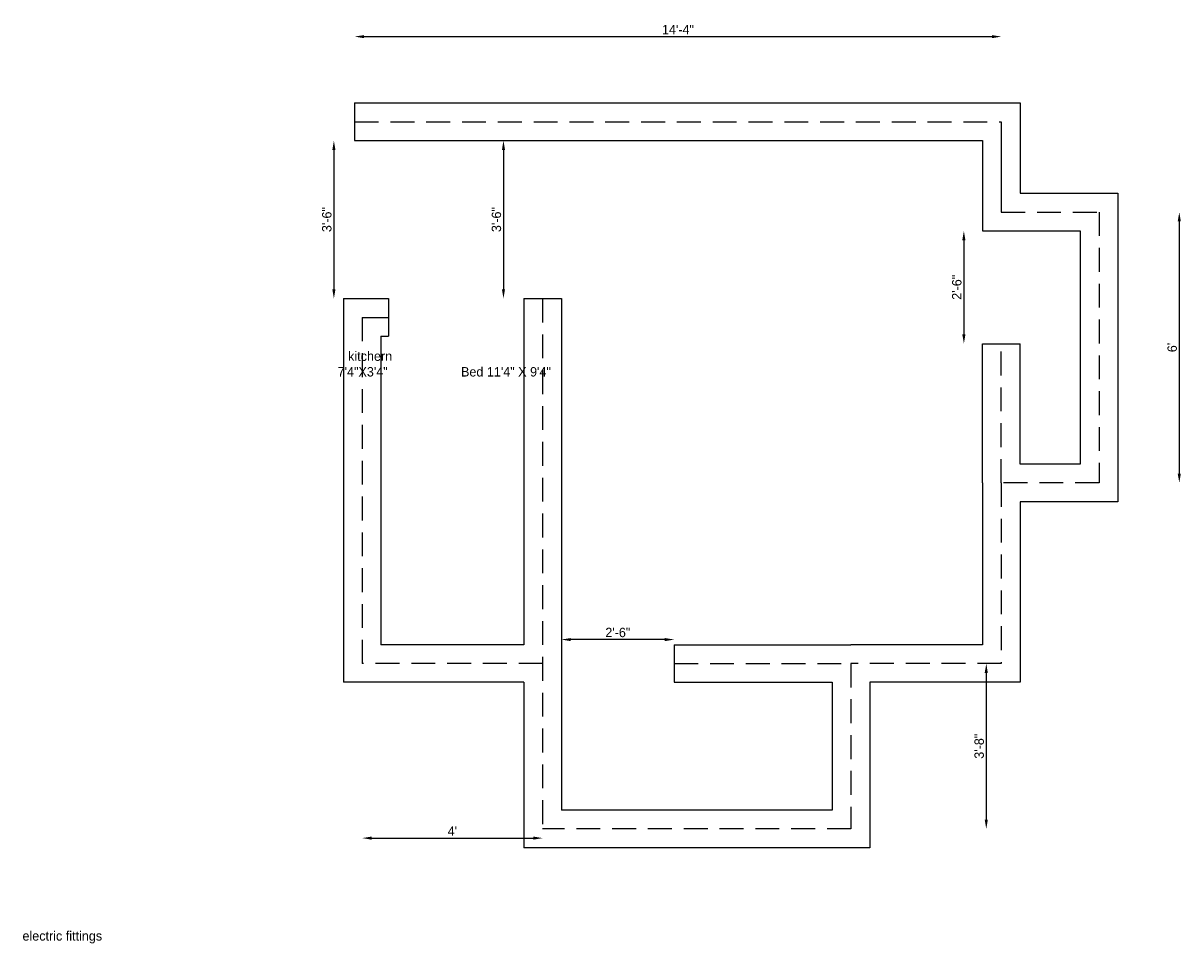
# Model space of a CAD drawing. Header units: inches. Extents: x -314 to -6, y 424 to 669.
import ezdxf

# ---------------------------------------------------------------- set-up
doc = ezdxf.new("R2010")
doc.units = ezdxf.units.IN
doc.linetypes.add('HIDDEN', pattern=[9.525, 6.35, -3.175])
doc.dimstyles.new('ISO-25', dxfattribs={"dimtxt": 2.5, "dimasz": 2.5, "dimexe": 1.25, "dimexo": 0.625, "dimtad": 1, "dimdec": 1, "dimlunit": 3, "dimtxsty": 'Standard', "dimcen": 2.5, "dimse1": 1, "dimse2": 1, "dimadec": 0, "dimazin": 0, "dimtfac": 1, "dimtdec": 1, "dimtmove": 2, "dimatfit": 3, "dimfxl": 1, "dimarcsym": 0})

# ---------------------------------------------------------------- blocks, each defined once
blk = doc.blocks.new('*D1')
at = {"color": 0, "lineweight": -2}
blk.add_line((-223.39, 665.35), (-56.39, 665.35), dxfattribs=at)
at = {"color": 0}
for points in [[(-223.39, 665.76), (-223.39, 664.93), (-225.89, 665.35)], [(-56.39, 665.76), (-56.39, 664.93), (-53.89, 665.35)]]:
    blk.add_solid(points, dxfattribs=at)
at = {"layer": 'Defpoints', "color": 0}
for p in [(-53.89, 665.35), (-225.89, 642.71), (-53.89, 642.71)]:
    blk.add_point(p, dxfattribs=at)
at = {"color": 0, "insert": (-139.89, 667.22), "char_height": 2.5, "attachment_point": 5}
blk.add_mtext('14\'-4"', dxfattribs=at)
blk = doc.blocks.new('*D2')
at = {"color": 0, "lineweight": -2}
blk.add_line((-6.54, 616.21), (-6.54, 549.21), dxfattribs=at)
at = {"color": 0}
for points in [[(-6.96, 616.21), (-6.13, 616.21), (-6.54, 618.71)], [(-6.96, 549.21), (-6.13, 549.21), (-6.54, 546.71)]]:
    blk.add_solid(points, dxfattribs=at)
at = {"layer": 'Defpoints', "color": 0}
for p in [(-27.89, 618.71), (-27.89, 546.71), (-6.54, 546.71)]:
    blk.add_point(p, dxfattribs=at)
at = {"color": 0, "insert": (-8.42, 582.71), "char_height": 2.5, "attachment_point": 5, "rotation": 90}
blk.add_mtext("6'", dxfattribs=at)
blk = doc.blocks.new('*D3')
at = {"color": 0, "lineweight": -2}
blk.add_line((-57.88, 496.21), (-57.88, 457.21), dxfattribs=at)
at = {"color": 0}
for points in [[(-58.3, 496.21), (-57.47, 496.21), (-57.88, 498.71)], [(-58.3, 457.21), (-57.47, 457.21), (-57.88, 454.71)]]:
    blk.add_solid(points, dxfattribs=at)
at = {"layer": 'Defpoints', "color": 0}
for p in [(-93.89, 498.71), (-93.89, 454.71), (-57.88, 454.71)]:
    blk.add_point(p, dxfattribs=at)
at = {"color": 0, "insert": (-59.76, 476.71), "char_height": 2.5, "attachment_point": 5, "rotation": 90}
blk.add_mtext('3\'-8"', dxfattribs=at)
blk = doc.blocks.new('*D4')
at = {"color": 0, "lineweight": -2}
blk.add_line((-221.39, 452.29), (-178.39, 452.29), dxfattribs=at)
at = {"color": 0}
for points in [[(-221.39, 452.7), (-221.39, 451.87), (-223.89, 452.29)], [(-178.39, 452.7), (-178.39, 451.87), (-175.89, 452.29)]]:
    blk.add_solid(points, dxfattribs=at)
at = {"layer": 'Defpoints', "color": 0}
for p in [(-223.89, 498.71), (-175.89, 498.71), (-175.89, 452.29)]:
    blk.add_point(p, dxfattribs=at)
at = {"color": 0, "insert": (-199.89, 454.16), "char_height": 2.5, "attachment_point": 5}
blk.add_mtext("4'", dxfattribs=at)
blk = doc.blocks.new('*D5')
at = {"color": 0, "lineweight": -2}
blk.add_line((-231.42, 635.21), (-231.42, 598.21), dxfattribs=at)
at = {"color": 0}
for points in [[(-231.83, 635.21), (-231, 635.21), (-231.42, 637.71)], [(-231.83, 598.21), (-231, 598.21), (-231.42, 595.71)]]:
    blk.add_solid(points, dxfattribs=at)
at = {"layer": 'Defpoints', "color": 0}
for p in [(-220.84, 637.71), (-231.42, 595.71), (-220.84, 595.71)]:
    blk.add_point(p, dxfattribs=at)
at = {"color": 0, "insert": (-233.29, 616.71), "char_height": 2.5, "attachment_point": 5, "rotation": 90}
blk.add_mtext('3\'-6"', dxfattribs=at)
blk = doc.blocks.new('*D6')
at = {"color": 0, "lineweight": -2}
blk.add_line((-186.31, 635.21), (-186.31, 598.21), dxfattribs=at)
at = {"color": 0}
for points in [[(-186.72, 635.21), (-185.89, 635.21), (-186.31, 637.71)], [(-186.72, 598.21), (-185.89, 598.21), (-186.31, 595.71)]]:
    blk.add_solid(points, dxfattribs=at)
at = {"layer": 'Defpoints', "color": 0}
for p in [(-176.48, 637.71), (-186.31, 595.71), (-176.48, 595.71)]:
    blk.add_point(p, dxfattribs=at)
at = {"color": 0, "insert": (-188.18, 616.71), "char_height": 2.5, "attachment_point": 5, "rotation": 90}
blk.add_mtext('3\'-6"', dxfattribs=at)
blk = doc.blocks.new('*D7')
at = {"color": 0, "lineweight": -2}
blk.add_line((-63.84, 611.21), (-63.84, 586.21), dxfattribs=at)
at = {"color": 0}
for points in [[(-64.26, 611.21), (-63.43, 611.21), (-63.84, 613.71)], [(-64.26, 586.21), (-63.43, 586.21), (-63.84, 583.71)]]:
    blk.add_solid(points, dxfattribs=at)
at = {"layer": 'Defpoints', "color": 0}
for p in [(-53.89, 613.71), (-63.84, 583.71), (-53.89, 583.71)]:
    blk.add_point(p, dxfattribs=at)
at = {"color": 0, "insert": (-65.72, 598.71), "char_height": 2.5, "attachment_point": 5, "rotation": 90}
blk.add_mtext('2\'-6"', dxfattribs=at)
blk = doc.blocks.new('*D8')
at = {"color": 0, "lineweight": -2}
blk.add_line((-143.39, 505.07), (-168.39, 505.07), dxfattribs=at)
at = {"color": 0}
for points in [[(-168.39, 505.48), (-168.39, 504.65), (-170.89, 505.07)], [(-143.39, 505.48), (-143.39, 504.65), (-140.89, 505.07)]]:
    blk.add_solid(points, dxfattribs=at)
at = {"layer": 'Defpoints', "color": 0}
for p in [(-170.89, 505.07), (-170.89, 500.46), (-140.89, 500.46)]:
    blk.add_point(p, dxfattribs=at)
at = {"color": 0, "insert": (-155.89, 506.94), "char_height": 2.5, "attachment_point": 5}
blk.add_mtext('2\'-6"', dxfattribs=at)

msp = doc.modelspace()

# ---------------------------------------------------------------- linework, layer by layer
for p, q in [((-225.89, 647.71), (-48.89, 647.71)), ((-225.89, 647.71), (-225.89, 637.71)), ((-48.89, 647.71), (-48.89, 623.71)), ((-225.89, 637.71), (-58.89, 637.71)), ((-58.89, 637.71), (-58.89, 613.71)), ((-48.89, 623.71), (-22.89, 623.71)), ((-22.89, 623.71), (-22.89, 541.71)), ((-58.89, 613.71), (-32.89, 613.71)), ((-32.89, 613.71), (-32.89, 551.71)), ((-228.89, 595.71), (-228.89, 493.71)), ((-228.89, 595.71), (-216.89, 595.71)), ((-216.89, 595.71), (-216.89, 585.71)), ((-180.89, 595.71), (-180.89, 503.71)), ((-180.89, 595.71), (-170.89, 595.71)), ((-170.89, 595.71), (-170.89, 459.71)), ((-218.89, 585.71), (-218.89, 503.71)), ((-218.89, 585.71), (-216.89, 585.71)), ((-58.89, 546.71), (-58.89, 583.71)), ((-58.89, 583.71), (-48.89, 583.71)), ((-48.89, 551.71), (-48.89, 583.71)), ((-32.89, 551.71), (-48.89, 551.71)), ((-58.89, 546.71), (-58.89, 503.71)), ((-22.89, 541.71), (-48.89, 541.71)), ((-48.89, 541.71), (-48.89, 493.71)), ((-180.89, 503.71), (-218.89, 503.71)), ((-140.89, 503.71), (-93.89, 503.71)), ((-140.89, 503.71), (-140.89, 493.71)), ((-58.89, 503.71), (-93.89, 503.71)), ((-180.89, 493.71), (-228.89, 493.71)), ((-180.89, 493.71), (-180.89, 449.71)), ((-140.89, 493.71), (-98.89, 493.71)), ((-98.89, 493.71), (-98.89, 459.71)), ((-48.89, 493.71), (-88.89, 493.71)), ((-88.89, 493.71), (-88.89, 449.71)), ((-98.89, 459.71), (-170.89, 459.71)), ((-88.89, 449.71), (-180.89, 449.71))]:
    msp.add_line(p, q)
at = {"linetype": 'HIDDEN'}
for p, q in [((-225.89, 642.71), (-53.89, 642.71)), ((-53.89, 618.71), (-27.89, 618.71)), ((-27.89, 618.71), (-27.89, 546.71)), ((-175.89, 595.71), (-175.89, 454.71)), ((-223.89, 590.71), (-223.89, 498.71)), ((-53.89, 546.71), (-53.89, 583.71)), ((-27.89, 546.71), (-53.89, 546.71)), ((-53.89, 546.71), (-53.89, 498.71)), ((-175.89, 498.71), (-223.89, 498.71)), ((-140.89, 498.71), (-93.89, 498.71)), ((-53.89, 498.71), (-93.89, 498.71)), ((-93.89, 498.71), (-93.89, 454.71)), ((-93.89, 454.71), (-175.89, 454.71))]:
    msp.add_line(p, q, dxfattribs=at)
at = {"linetype": 'Continuous'}
for p, q in [((-53.89, 642.71), (-53.89, 618.71)), ((-223.89, 590.71), (-216.89, 590.71))]:
    msp.add_line(p, q, dxfattribs=at)

# ---------------------------------------------------------------- texts
at = {"char_height": 2.5, "attachment_point": 1}
for s, insert, width in [('   \\P\\P\\P\\P\\P\\P\\P\\P\\P\\P           kitchern\\P        7\'4"X3\'4"                     Bed 11\'4" X 9\'4"', (-237.85, 623.34), 209.7195), ('electric fittings', (-314.25, 427.54), 326.3634)]:
    msp.add_mtext(s, dxfattribs=dict(at, insert=insert, width=width))

# ---------------------------------------------------------------- dimensions: what is measured, and where the dimension line sits
for base, p1, p2, picture, middle in [((-53.89, 665.35), (-225.89, 642.71), (-53.89, 642.71), '*D1', (-139.89, 667.22)), ((-170.89, 505.07), (-140.89, 500.46), (-170.89, 500.46), '*D8', (-155.89, 506.94)), ((-175.89, 452.29), (-223.89, 498.71), (-175.89, 498.71), '*D4', (-199.89, 454.16))]:
    dim = msp.add_linear_dim(base=base, p1=p1, p2=p2, dimstyle='ISO-25')
    dim.commit()
    dim.dimension.update_dxf_attribs({"geometry": picture, "text_midpoint": middle})
for base, p1, p2, picture, middle in [((-231.42, 595.71), (-220.84, 637.71), (-220.84, 595.71), '*D5', (-233.29, 616.71)), ((-186.31, 595.71), (-176.48, 637.71), (-176.48, 595.71), '*D6', (-188.18, 616.71)), ((-6.54, 546.71), (-27.89, 618.71), (-27.89, 546.71), '*D2', (-8.42, 582.71)), ((-63.84, 583.71), (-53.89, 613.71), (-53.89, 583.71), '*D7', (-65.72, 598.71)), ((-57.88, 454.71), (-93.89, 498.71), (-93.89, 454.71), '*D3', (-59.76, 476.71))]:
    dim = msp.add_linear_dim(base=base, p1=p1, p2=p2, angle=90, dimstyle='ISO-25')
    dim.commit()
    dim.dimension.update_dxf_attribs({"geometry": picture, "text_midpoint": middle})

doc.saveas('drawing.dxf')
